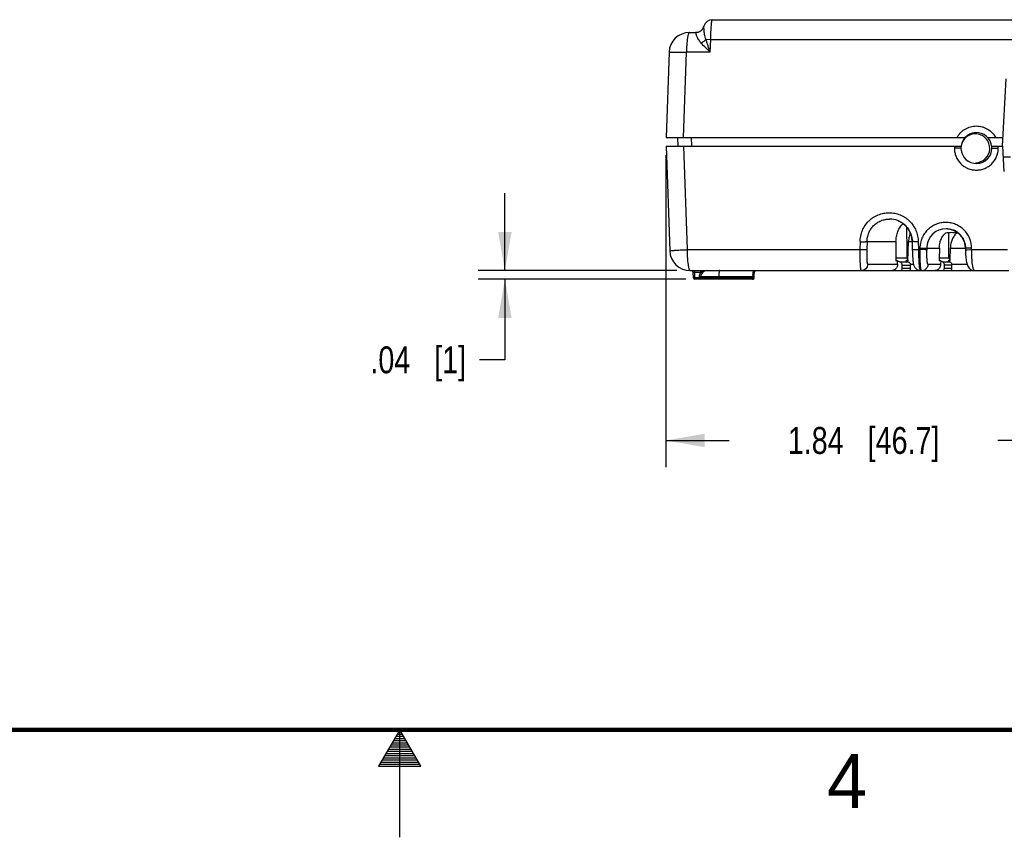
# Model space of a CAD drawing. Header units: inches. Extents: x 0 to 34, y 0 to 22.
# Tile 12 of 62: x 15.2 to 19.8, y 0 to 3.8. Entities that reach past the tile are written whole.
import ezdxf

# ---------------------------------------------------------------- set-up
doc = ezdxf.new("R2010")
doc.units = ezdxf.units.IN
doc.header["$LTSCALE"] = 1.87
doc.header["$MEASUREMENT"] = 0
doc.layers.get('0').update_dxf_attribs({"linetype": 'CONTINUOUS'})
doc.layers.add('DIMENSIONS', color=7, linetype='CONTINUOUS')
doc.styles.get("Standard").update_dxf_attribs({"font": 'txt', "width": 0.8})
doc.styles.add('TEXTSTYLE_2', font='txt')
doc.dimstyles.new('DIMSTYLE_1', dxfattribs={"dimtxt": 0.125, "dimasz": 0.18, "dimexe": 0.125, "dimexo": 0.0625, "dimgap": 0.0625, "dimtad": 0, "dimtih": 1, "dimtoh": 1, "dimzin": 4, "dimdsep": 46, "dimtxsty": 'STANDARD', "dimblk": '_FILLED', "dimblk1": '_FILLED', "dimblk2": '_FILLED', "dimcen": 0.09, "dimadec": 0, "dimazin": 0, "dimtp": 0.001, "dimtm": 0.001, "dimtfac": 1, "dimtofl": 0, "dimtmove": 0, "dimatfit": 3, "dimldrblk": '_FILLED', "dimfxl": 1, "dimtolj": 1, "dimtzin": 4, "dimarcsym": 0})

# ---------------------------------------------------------------- blocks, each defined once
blk = doc.blocks.new('_FILLED')
at = {"color": 0, "linetype": 'BYBLOCK'}
blk.add_solid([(0, 0), (-1, 0.174), (-1, -0.174)], dxfattribs=at)
blk = doc.blocks.new('*D0')
at = {"layer": 'DIMENSIONS', "color": 2, "linetype": 'CONTINUOUS'}
for p, q in [((18.2387, 3.1723), (18.2387, 1.7208)), ((20.0787, 3.1593), (20.0787, 1.7208)), ((18.2387, 1.8458), (18.5337, 1.8458)), ((20.0787, 1.8458), (19.7837, 1.8458))]:
    blk.add_line(p, q, dxfattribs=at)
at = {"layer": 'DIMENSIONS', "color": 2, "linetype": 'CONTINUOUS', "xscale": 0.18, "yscale": 0.18, "zscale": 0.18, "rotation": 180}
blk.add_blockref('_FILLED', (18.2387, 1.8458), dxfattribs=at)
at = {"layer": 'DIMENSIONS', "color": 2, "linetype": 'CONTINUOUS', "xscale": 0.18, "yscale": 0.18, "zscale": 0.18}
blk.add_blockref('_FILLED', (20.0787, 1.8458), dxfattribs=at)
at = {"layer": 'DIMENSIONS', "color": 2, "linetype": 'CONTINUOUS', "insert": (19.1587, 1.9083), "char_height": 0.125, "width": 1.125, "attachment_point": 2, "line_spacing_factor": 0.9}
blk.add_mtext('1.84{\\Ftxt.shx;\\W1.000000;\\H0.125000; }[46.7]', dxfattribs=at)
blk = doc.blocks.new('*D2')
at = {"layer": 'DIMENSIONS', "color": 2, "linetype": 'CONTINUOUS'}
for p, q in [((17.4894, 2.6358), (17.4894, 2.9958)), ((18.2889, 2.6358), (17.3644, 2.6358)), ((18.3307, 2.5958), (17.3644, 2.5958)), ((17.4894, 2.5958), (17.4894, 2.2208)), ((17.4894, 2.2208), (17.3719, 2.2208))]:
    blk.add_line(p, q, dxfattribs=at)
at = {"layer": 'DIMENSIONS', "color": 2, "linetype": 'CONTINUOUS', "xscale": 0.18, "yscale": 0.18, "zscale": 0.18}
for p, rotation in [((17.4894, 2.6358), 270), ((17.4894, 2.5958), 90)]:
    blk.add_blockref('_FILLED', p, dxfattribs=dict(at, rotation=rotation))
at = {"layer": 'DIMENSIONS', "color": 2, "linetype": 'CONTINUOUS', "insert": (17.3094, 2.2833), "char_height": 0.125, "width": 0.725, "attachment_point": 3, "line_spacing_factor": 0.9}
blk.add_mtext('.04{\\Ftxt.shx;\\W1.000000;\\H0.125000; }[1]', dxfattribs=at)

msp = doc.modelspace()

# ---------------------------------------------------------------- linework, layer by layer
at = {"color": 7, "linetype": 'CONTINUOUS'}
for p, q in [((18.4545, 3.8028), (21.703, 3.8028)), ((18.3482, 3.7428), (18.377, 3.7428)), ((18.3773, 3.7426), (18.377, 3.7428)), ((18.4251, 3.7115), (18.4471, 3.7111)), ((18.445, 3.6511), (18.4471, 3.7111)), ((18.4471, 3.7111), (21.7104, 3.7111)), ((18.2533, 3.6511), (18.2394, 3.2548)), ((18.3204, 3.2548), (18.3343, 3.6511)), ((18.445, 3.6511), (18.3343, 3.6511)), ((19.8202, 3.5275), (19.8038, 3.215)), ((18.2394, 3.2548), (19.631, 3.2548)), ((18.2951, 3.2148), (18.2937, 3.2548)), ((18.3592, 3.2148), (18.3578, 3.2548)), ((19.7365, 3.2548), (19.8059, 3.2548)), ((18.2394, 3.2148), (18.2565, 2.7275)), ((18.2394, 3.2148), (19.6117, 3.2148)), ((18.3204, 3.2148), (18.3373, 2.7332)), ((19.5809, 3.2148), (19.5809, 3.2053)), ((19.6117, 3.2148), (19.6117, 3.2058)), ((19.7557, 3.2058), (19.7557, 3.2148)), ((19.7557, 3.2148), (19.8071, 3.2148)), ((19.7853, 3.2053), (19.7853, 3.2148)), ((19.8133, 3.0961), (19.8071, 3.2148)), ((19.6117, 3.2058), (19.5809, 3.2053)), ((19.7557, 3.2058), (19.7853, 3.2053)), ((19.8417, 3.1635), (19.8098, 3.1635)), ((19.3606, 2.7258), (19.3602, 2.8376)), ((19.5558, 2.6954), (19.5552, 2.8134)), ((19.1424, 2.7704), (19.1415, 2.7332)), ((19.1747, 2.7708), (19.1738, 2.7332)), ((19.1747, 2.7708), (19.3093, 2.7708)), ((19.3093, 2.7708), (19.3087, 2.7258)), ((19.3665, 2.7258), (19.3679, 2.7708)), ((19.3679, 2.7708), (19.3842, 2.7708)), ((19.3842, 2.7708), (19.3853, 2.7331)), ((19.4126, 2.7704), (19.4136, 2.7332)), ((18.3373, 2.7332), (19.1415, 2.7332)), ((19.3087, 2.7258), (19.3083, 2.6954)), ((19.3607, 2.6954), (19.3606, 2.7258)), ((19.3651, 2.682), (19.3665, 2.7258)), ((19.3853, 2.7331), (19.3856, 2.7237)), ((19.4136, 2.7332), (19.4205, 2.7332)), ((19.4207, 2.7404), (19.4205, 2.7332)), ((19.4448, 2.7329), (19.4205, 2.7332)), ((19.4523, 2.7408), (19.4521, 2.7332)), ((19.4523, 2.7408), (19.5112, 2.7408)), ((19.5112, 2.7408), (19.5104, 2.6885)), ((19.5607, 2.6885), (19.5624, 2.7408)), ((19.5624, 2.7408), (19.6322, 2.7408)), ((19.632, 2.747), (19.6322, 2.7409)), ((19.6322, 2.7409), (19.6324, 2.7331)), ((19.6324, 2.7331), (19.6326, 2.7256)), ((19.64, 2.7328), (19.6613, 2.7332)), ((19.6611, 2.7404), (19.6494, 2.7403)), ((19.6613, 2.7332), (19.6611, 2.7404)), ((19.6613, 2.7332), (19.8288, 2.7332)), ((19.1778, 2.665), (19.3162, 2.665)), ((19.3083, 2.6954), (19.3082, 2.682)), ((19.3167, 2.682), (19.3082, 2.682)), ((19.3083, 2.6954), (19.3607, 2.6954)), ((19.3162, 2.665), (19.3167, 2.682)), ((19.327, 2.6759), (19.3658, 2.6759)), ((19.3381, 2.646), (19.338, 2.6612)), ((19.3651, 2.682), (19.3553, 2.682)), ((19.3638, 2.684), (19.3651, 2.682)), ((19.3771, 2.665), (19.3907, 2.665)), ((19.3774, 2.646), (19.3771, 2.6612)), ((19.4583, 2.665), (19.5168, 2.665)), ((19.5104, 2.6885), (19.5103, 2.682)), ((19.5174, 2.682), (19.5103, 2.682)), ((19.5105, 2.6954), (19.5558, 2.6954)), ((19.5174, 2.682), (19.5168, 2.665)), ((19.5347, 2.646), (19.5346, 2.6623)), ((19.5604, 2.682), (19.5516, 2.682)), ((19.5604, 2.682), (19.5607, 2.6885)), ((19.5689, 2.665), (19.64, 2.665)), ((19.5696, 2.646), (19.5692, 2.6623)), ((18.3514, 2.6358), (19.8349, 2.6358)), ((18.3663, 2.6027), (18.3659, 2.6289)), ((18.3659, 2.6289), (18.3729, 2.6289)), ((18.3729, 2.6289), (18.3729, 2.6358)), ((18.3733, 2.6027), (18.3729, 2.6289)), ((18.3729, 2.6289), (18.4014, 2.6289)), ((18.4014, 2.6289), (18.4014, 2.6358)), ((18.4014, 2.6289), (18.4103, 2.6321)), ((18.6493, 2.61), (18.6494, 2.6131)), ((18.6494, 2.6131), (18.6496, 2.616)), ((19.3774, 2.646), (19.3381, 2.646)), ((19.5696, 2.646), (19.5347, 2.646)), ((18.3663, 2.6027), (18.3733, 2.6027)), ((18.3733, 2.5958), (18.3733, 2.6027)), ((18.3932, 2.6027), (18.3733, 2.6027)), ((18.3932, 2.5958), (18.3733, 2.5958)), ((18.3932, 2.6063), (18.3932, 2.6027)), ((18.3932, 2.5958), (18.3932, 2.6027)), ((18.3932, 2.6027), (18.4001, 2.6026)), ((18.6421, 2.5958), (18.3937, 2.5958)), ((18.4002, 2.6063), (18.3944, 2.6063)), ((18.4001, 2.6026), (18.4002, 2.6027)), ((18.4002, 2.6063), (18.4002, 2.6027)), ((18.6432, 2.6063), (18.4002, 2.6063)), ((18.6432, 2.6027), (18.4002, 2.6027)), ((18.4843, 2.6063), (18.4842, 2.6027)), ((18.6432, 2.6027), (18.6432, 2.6063)), ((18.6432, 2.6063), (18.6492, 2.6063)), ((18.6432, 2.6027), (18.6481, 2.6026)), ((18.6481, 2.6026), (18.6491, 2.6026))]:
    msp.add_line(p, q, dxfattribs=at)
at = {"color": 2, "linetype": 'CONTINUOUS'}
for p, q in [((17, 0.5), (16.902, 0.3303)), ((16.9769, 0.46), (17.0231, 0.46)), ((16.9827, 0.47), (17.0173, 0.47)), ((16.9885, 0.48), (17.0116, 0.48)), ((16.9942, 0.49), (17.0058, 0.49)), ((17.098, 0.3303), (17, 0.5)), ((17, 0), (17, 0.5)), ((16.9538, 0.42), (17.0462, 0.42)), ((16.9596, 0.43), (17.0404, 0.43)), ((16.9654, 0.44), (17.0347, 0.44)), ((16.9712, 0.45), (17.0289, 0.45)), ((16.925, 0.37), (17.0751, 0.37)), ((16.9307, 0.38), (17.0693, 0.38)), ((16.9365, 0.39), (17.0635, 0.39)), ((16.9423, 0.4), (17.0578, 0.4)), ((16.9481, 0.41), (17.052, 0.41)), ((16.902, 0.3303), (17.098, 0.3303)), ((16.9076, 0.34), (17.0924, 0.34)), ((16.9134, 0.35), (17.0866, 0.35)), ((16.9192, 0.36), (17.0808, 0.36))]:
    msp.add_line(p, q, dxfattribs=at)
at = {"color": 7, "linetype": 'CONTINUOUS'}
for points in [[(19.3181, 2.8684), (19.3192, 2.8679), (19.3287, 2.8634), (19.3377, 2.858), (19.346, 2.8518), (19.3538, 2.8447), (19.3607, 2.8369), (19.3669, 2.8285), (19.3722, 2.8195), (19.3766, 2.81), (19.38, 2.8001), (19.3825, 2.7899), (19.3839, 2.7795), (19.3842, 2.7708)], [(19.5509, 2.8303), (19.561, 2.8287), (19.5704, 2.8262), (19.5794, 2.8227), (19.5879, 2.8182), (19.596, 2.8128), (19.6034, 2.8066), (19.6101, 2.7996), (19.6161, 2.792), (19.6211, 2.7838), (19.6253, 2.7751), (19.6285, 2.766), (19.6307, 2.7566), (19.632, 2.747)], [(19.3856, 2.7237), (19.3858, 2.7173), (19.386, 2.7111), (19.3863, 2.7052), (19.3866, 2.6996), (19.3869, 2.6944), (19.3873, 2.6894), (19.3876, 2.6849), (19.3881, 2.6807), (19.3885, 2.6767), (19.3891, 2.673), (19.3896, 2.6696), (19.3903, 2.6663), (19.3912, 2.663), (19.3922, 2.6598), (19.3934, 2.6566), (19.395, 2.6533), (19.3971, 2.6499), (19.3997, 2.6467), (19.4027, 2.6436), (19.4063, 2.6409), (19.4102, 2.6387), (19.4145, 2.6371), (19.419, 2.6361), (19.4236, 2.6358)], [(19.6326, 2.7256), (19.633, 2.7171), (19.6334, 2.709), (19.634, 2.7013), (19.6346, 2.6941), (19.6353, 2.6875), (19.6362, 2.6813), (19.6372, 2.6757), (19.6384, 2.6704), (19.6398, 2.6654), (19.6416, 2.6607), (19.6437, 2.6561), (19.6464, 2.6518), (19.6495, 2.6477), (19.6533, 2.6441)], [(18.6496, 2.616), (18.6498, 2.6189), (18.65, 2.6215), (18.6503, 2.624), (18.6505, 2.6263)], [(18.6505, 2.6263), (18.6508, 2.6285), (18.651, 2.6298)], [(18.651, 2.6298), (18.6511, 2.6304), (18.6514, 2.6314), (18.6518, 2.6322), (18.6523, 2.6329), (18.6528, 2.6335), (18.6533, 2.634), (18.6538, 2.6345), (18.6543, 2.6348), (18.6549, 2.6351), (18.6554, 2.6353), (18.6559, 2.6355), (18.6564, 2.6356), (18.6569, 2.6357)], [(19.6533, 2.6441), (19.6576, 2.641), (19.6622, 2.6386), (19.6671, 2.6369), (19.672, 2.636), (19.6756, 2.6358)], [(18.6491, 2.6026), (18.6492, 2.6068), (18.6493, 2.61)]]:
    msp.add_lwpolyline(points, dxfattribs=at)
at = {"color": 7, "linetype": 'CONTINUOUS', "const_width": 0.02}
msp.add_lwpolyline([(0.5, 0.5), (33.5, 0.5)], dxfattribs=at)
at = {"color": 7, "linetype": 'CONTINUOUS'}
for centre, radius, start, end in [((18.4545, 3.7628), 0.04, 89.9998, 165.7321), ((18.377, 3.7828), 0.04, 270, 345.5225), ((18.3482, 3.6478), 0.095, 90, 178), ((19.6837, 3.2058), 0.072, 4.767, 360), ((19.6787, 3.2048), 0.067, 270, 172.1053), ((19.2793, 2.7711), 0.1047, 68.2696, 89.9923), ((19.2791, 2.7707), 0.1052, 0.0657, 68.241), ((19.542, 2.7411), 0.0897, 89.9891, 175.1707), ((19.542, 2.7408), 0.0899, 84.3367, 89.9941), ((19.5419, 2.7404), 0.0904, 5.2041, 84.3115), ((19.4954, 2.7694), 0.1274, 174.4582, 179.3709), ((18.3514, 2.7308), 0.095, 182, 270), ((19.5419, 2.741), 0.0896, 175.104, 180.1111), ((19.5428, 2.7405), 0.0895, 0.1885, 5.1809), ((19.3575, 6.1485), 3.4873, 269.6791, 270.3209), ((19.3673, 2.6895), 0.0137, 255.9005, 263.4884), ((19.5643, 2.6916), 0.0158, 248.4755, 252.284), ((19.5755, 2.6943), 0.0194, 212.0398, 219.1586), ((19.552, 2.6619), 0.0172, 1.3932, 8.6458), ((18.3589, 2.6288), 0.007, 1, 90.0002), ((18.4302, 2.6057), 0.037, 146.1216, 179), ((18.4303, 2.6056), 0.0371, 143.6062, 146.1205), ((18.4302, 2.6058), 0.03, 90, 179), ((18.4302, 2.6057), 0.037, 141.0809, 143.6066), ((18.8343, 2.602), 0.1911, 176.221, 177.4534), ((18.6466, 2.6305), 0.00447, 351.3517, 354.918), ((19.4288, 2.6651), 0.0293, 270.0697, 299.8643), ((18.3733, 2.6028), 0.007, 181, 270), ((18.4, 2.9959), 0.3897, 269.0005, 269.1792), ((18.3932, 2.6028), 0.007, 270, 359), ((18.443, 2.6028), 0.0413, 358.1705, 359.8349), ((18.846, 2.6015), 0.2028, 177.455, 178.6354), ((18.5973, 2.6028), 0.0459, 358.3524, 359.8514)]:
    msp.add_arc(centre, radius, start, end, dxfattribs=at)
for centre, major_axis, ratio, start_param, end_param in [((19.3299, 2.6458), (0.0003, 0.01), 0.818903, -3.116692, -1.528443), ((19.3692, 2.6458), (-0.0003, 0.01), 0.818903, -3.166493, -1.578243), ((19.5261, 2.6458), (0.00035, 0.01), 0.865762, -3.111406, -1.523156), ((19.5609, 2.6458), (-0.00035, 0.01), 0.865762, -3.17178, -1.58353), ((19.665, 2.6458), (0.00035, 0.01), 0.865762, -4.209308, -3.111406)]:
    msp.add_ellipse(centre, major_axis=major_axis, ratio=ratio, start_param=start_param, end_param=end_param, dxfattribs=at)
for points, knots in [([(18.4471, 3.7111), (18.4473, 3.7171), (18.4476, 3.7289), (18.4483, 3.746), (18.4491, 3.7617), (18.4499, 3.7736), (18.4506, 3.782), (18.4511, 3.7873), (18.4517, 3.7918), (18.4521, 3.7952), (18.4525, 3.7974), (18.4528, 3.7988), (18.4531, 3.8), (18.4534, 3.801), (18.4536, 3.8017), (18.4539, 3.8023), (18.4541, 3.8027), (18.4544, 3.8028), (18.4545, 3.8028)], [0, 0, 0, 0, 0.195624, 0.382946, 0.55483, 0.705093, 0.770338, 0.828209, 0.878184, 0.919829, 0.937431, 0.95284, 0.966026, 0.976979, 0.98572, 0.992306, 0.996895, 1, 1, 1, 1]), ([(18.4157, 3.7726), (18.4146, 3.7684), (18.4119, 3.7623), (18.4066, 3.7554), (18.4018, 3.7509), (18.3963, 3.7473), (18.3883, 3.7438), (18.3817, 3.7426), (18.3773, 3.7426)], [0, 0, 0, 0, 0.249174, 0.37453, 0.499687, 0.624889, 0.750375, 1, 1, 1, 1]), ([(18.4251, 3.7115), (18.4236, 3.7154), (18.4211, 3.723), (18.4187, 3.7342), (18.4171, 3.7445), (18.4164, 3.7524), (18.416, 3.7579), (18.4158, 3.7614), (18.4157, 3.7645), (18.4156, 3.7672), (18.4156, 3.7693), (18.4156, 3.7707), (18.4156, 3.7716), (18.4156, 3.7721), (18.4157, 3.7724), (18.4157, 3.7726), (18.4157, 3.7726)], [0, 0, 0, 0, 0.199779, 0.385804, 0.554138, 0.700982, 0.765091, 0.822342, 0.87229, 0.914511, 0.948629, 0.97436, 0.984015, 0.991506, 0.996829, 1, 1, 1, 1]), ([(18.3482, 3.7428), (18.348, 3.7428), (18.3475, 3.7427), (18.3468, 3.7424), (18.3462, 3.7418), (18.3452, 3.7407), (18.3441, 3.7387), (18.3429, 3.7357), (18.3417, 3.7318), (18.3405, 3.7272), (18.3395, 3.7219), (18.3385, 3.7159), (18.3376, 3.7093), (18.3365, 3.6994), (18.3354, 3.686), (18.3346, 3.6689), (18.3343, 3.6571), (18.3343, 3.6511)], [0, 0, 0, 0, 0.007147, 0.015006, 0.024101, 0.034764, 0.061476, 0.095964, 0.138328, 0.188396, 0.245889, 0.31036, 0.381237, 0.457928, 0.626105, 0.809168, 1, 1, 1, 1]), ([(18.4026, 3.6939), (18.4001, 3.6967), (18.3957, 3.7023), (18.3902, 3.7108), (18.3859, 3.719), (18.3828, 3.7262), (18.3809, 3.7316), (18.3797, 3.7353), (18.379, 3.7375), (18.3785, 3.7394), (18.378, 3.7408), (18.3776, 3.7418), (18.3774, 3.7424), (18.3773, 3.7426)], [0, 0, 0, 0, 0.2007, 0.38623, 0.55258, 0.696385, 0.814804, 0.863822, 0.905765, 0.940471, 0.967807, 0.987671, 1, 1, 1, 1]), ([(18.4251, 3.7115), (18.4237, 3.7098), (18.4205, 3.7065), (18.4132, 3.7002), (18.407, 3.6962), (18.4026, 3.6939)], [0, 0, 0, 0, 0.235013, 0.484433, 1, 1, 1, 1]), ([(18.445, 3.6511), (18.4415, 3.6612), (18.4362, 3.6764), (18.4297, 3.6965), (18.4266, 3.7066), (18.4251, 3.7115)], [0, 0, 0, 0, 0.505735, 0.754863, 1, 1, 1, 1]), ([(18.445, 3.6511), (18.4376, 3.6583), (18.4232, 3.6723), (18.4092, 3.6867), (18.4026, 3.6939)], [0, 0, 0, 0, 0.512968, 1, 1, 1, 1]), ([(18.2533, 3.6511), (18.2533, 3.6512), (18.2534, 3.6513), (18.2535, 3.6513), (18.2538, 3.6514), (18.2542, 3.6515), (18.2549, 3.6516), (18.2557, 3.6517), (18.2572, 3.6518), (18.2595, 3.6519), (18.2628, 3.652), (18.2667, 3.6521), (18.2713, 3.6522), (18.2766, 3.6522), (18.2823, 3.6521), (18.291, 3.6521), (18.3003, 3.652), (18.3101, 3.6517), (18.3207, 3.6514), (18.3288, 3.6511), (18.3343, 3.6511)], [0, 0, 0, 0, 0.002354, 0.004059, 0.006248, 0.012211, 0.020379, 0.030783, 0.043431, 0.075408, 0.116038, 0.164973, 0.221862, 0.28625, 0.357603, 0.435377, 0.607752, 0.701049, 0.798138, 1, 1, 1, 1]), ([(19.5931, 3.2548), (19.5953, 3.2588), (19.6002, 3.2666), (19.609, 3.2772), (19.6192, 3.2865), (19.6343, 3.2969), (19.6556, 3.306), (19.6786, 3.3091), (19.6969, 3.3079), (19.7104, 3.3051), (19.7234, 3.3005), (19.7397, 3.2922), (19.7578, 3.2778), (19.7687, 3.2628), (19.7731, 3.2548)], [0, 0, 0, 0, 0.062536, 0.125193, 0.187815, 0.250395, 0.375289, 0.500157, 0.562725, 0.625292, 0.687857, 0.750411, 0.875219, 1, 1, 1, 1]), ([(19.5809, 3.2053), (19.5809, 3.1986), (19.5819, 3.1885), (19.5851, 3.1756), (19.5897, 3.163), (19.5976, 3.1482), (19.6104, 3.1326), (19.626, 3.1199), (19.6438, 3.1104), (19.6631, 3.1046), (19.6831, 3.1026), (19.7032, 3.1046), (19.7224, 3.1104), (19.7402, 3.1199), (19.7558, 3.1327), (19.7685, 3.1482), (19.7765, 3.163), (19.781, 3.1756), (19.7843, 3.1886), (19.7853, 3.1986), (19.7853, 3.2053)], [0, 0, 0, 0, 0.062463, 0.093778, 0.125076, 0.187589, 0.250114, 0.312625, 0.375134, 0.437627, 0.500107, 0.562581, 0.625053, 0.687528, 0.750001, 0.812484, 0.874958, 0.906242, 0.937547, 1, 1, 1, 1]), ([(19.1424, 2.7704), (19.1424, 2.7792), (19.1438, 2.7925), (19.1481, 2.8096), (19.1541, 2.8262), (19.1645, 2.8458), (19.1786, 2.8629), (19.1917, 2.8747), (19.2023, 2.8825), (19.2137, 2.8893), (19.2296, 2.8968), (19.2508, 2.9033), (19.2773, 2.9059), (19.3037, 2.9033), (19.3249, 2.8969), (19.3409, 2.8894), (19.3523, 2.8826), (19.363, 2.8747), (19.3761, 2.8629), (19.3902, 2.8458), (19.4008, 2.8262), (19.4068, 2.8096), (19.4112, 2.7925), (19.4125, 2.7792), (19.4126, 2.7704)], [0, 0, 0, 0, 0.062503, 0.093813, 0.125092, 0.187527, 0.249941, 0.281174, 0.312402, 0.343627, 0.374852, 0.437233, 0.499636, 0.562069, 0.624537, 0.655821, 0.687112, 0.718412, 0.749718, 0.812269, 0.874815, 0.906135, 0.937474, 1, 1, 1, 1]), ([(19.1747, 2.7708), (19.1747, 2.7776), (19.1761, 2.7914), (19.182, 2.8112), (19.1917, 2.8295), (19.2027, 2.8429), (19.2128, 2.8521), (19.2238, 2.8603), (19.239, 2.8684), (19.2588, 2.8744), (19.2725, 2.8758), (19.2793, 2.8758)], [0, 0, 0, 0, 0.125184, 0.250368, 0.375373, 0.500317, 0.562837, 0.625345, 0.750197, 0.875069, 1, 1, 1, 1]), ([(19.3093, 2.7708), (19.3092, 2.7788), (19.3105, 2.7948), (19.317, 2.8175), (19.3276, 2.8379), (19.3372, 2.8494), (19.3426, 2.8544)], [0, 0, 0, 0, 0.26042, 0.516155, 0.763413, 1, 1, 1, 1]), ([(19.6611, 2.7404), (19.6611, 2.7483), (19.6594, 2.764), (19.6524, 2.7866), (19.6412, 2.8074), (19.6286, 2.8226), (19.6169, 2.833), (19.6043, 2.8424), (19.5869, 2.8516), (19.5642, 2.8585), (19.5407, 2.8608), (19.5172, 2.8585), (19.4946, 2.8517), (19.4772, 2.8424), (19.4645, 2.8331), (19.4529, 2.8226), (19.4404, 2.8074), (19.4292, 2.7866), (19.4223, 2.764), (19.4207, 2.7483), (19.4207, 2.7404)], [0, 0, 0, 0, 0.062501, 0.125057, 0.187583, 0.250123, 0.281427, 0.31273, 0.375249, 0.437753, 0.500237, 0.562702, 0.62515, 0.687588, 0.718844, 0.750101, 0.81255, 0.875002, 0.937514, 1, 1, 1, 1]), ([(19.3755, 2.8125), (19.3746, 2.81), (19.3713, 2.8), (19.3693, 2.7896), (19.3685, 2.7817)], [0, 0, 0, 0, 0.24773, 1, 1, 1, 1]), ([(19.5112, 2.7408), (19.5112, 2.7476), (19.5124, 2.7612), (19.5183, 2.7807), (19.5278, 2.798), (19.5364, 2.8078), (19.5412, 2.8121)], [0, 0, 0, 0, 0.257737, 0.511972, 0.759914, 1, 1, 1, 1]), ([(19.5412, 2.8121), (19.5498, 2.8133), (19.5674, 2.8144), (19.5849, 2.8133), (19.5935, 2.8121)], [0, 0, 0, 0, 0.500503, 1, 1, 1, 1]), ([(19.5935, 2.8121), (19.5887, 2.8078), (19.5799, 2.798), (19.5701, 2.7807), (19.5639, 2.7613), (19.5624, 2.7476), (19.5624, 2.7408)], [0, 0, 0, 0, 0.240815, 0.489205, 0.743264, 1, 1, 1, 1]), ([(19.1424, 2.7704), (19.1444, 2.7704), (19.1484, 2.7703), (19.1541, 2.7703), (19.1595, 2.7703), (19.1644, 2.7703), (19.1679, 2.7704), (19.1703, 2.7704), (19.1717, 2.7705), (19.1729, 2.7706), (19.1738, 2.7707), (19.1744, 2.7707), (19.1747, 2.7708), (19.1747, 2.7708)], [0, 0, 0, 0, 0.185057, 0.36639, 0.535672, 0.68632, 0.81244, 0.864775, 0.909208, 0.945244, 0.972579, 0.990932, 1, 1, 1, 1]), ([(19.4126, 2.7704), (19.4107, 2.7704), (19.4071, 2.7703), (19.4018, 2.7703), (19.3976, 2.7703), (19.3946, 2.7703), (19.3925, 2.7704), (19.3907, 2.7704), (19.389, 2.7704), (19.3876, 2.7704), (19.3866, 2.7705), (19.3859, 2.7705), (19.3855, 2.7706), (19.3851, 2.7706), (19.3848, 2.7707), (19.3846, 2.7707), (19.3844, 2.7707), (19.3843, 2.7708), (19.3843, 2.7708), (19.3843, 2.7708), (19.3842, 2.7708), (19.3842, 2.7708)], [0, 0, 0, 0, 0.197302, 0.386248, 0.558975, 0.637348, 0.709485, 0.774721, 0.832523, 0.882421, 0.923956, 0.941451, 0.956707, 0.969704, 0.980421, 0.988832, 0.994913, 0.997071, 0.998636, 0.999609, 1, 1, 1, 1]), ([(18.2565, 2.7275), (18.2565, 2.7275), (18.2565, 2.7275), (18.2566, 2.7275), (18.2567, 2.7276), (18.2568, 2.7277), (18.2571, 2.7278), (18.2574, 2.7279), (18.258, 2.728), (18.2588, 2.7282), (18.2599, 2.7284), (18.2611, 2.7285), (18.2624, 2.7287), (18.264, 2.7288), (18.2664, 2.7291), (18.2698, 2.7294), (18.2744, 2.7298), (18.2796, 2.7302), (18.2854, 2.7306), (18.2941, 2.7311), (18.306, 2.7317), (18.3213, 2.7325), (18.3319, 2.7329), (18.3373, 2.7331)], [0, 0, 0, 0, 0.000433, 0.001444, 0.003041, 0.005217, 0.007964, 0.011276, 0.019569, 0.030068, 0.042772, 0.057679, 0.074773, 0.094033, 0.115422, 0.1644, 0.221321, 0.28574, 0.357157, 0.43501, 0.607521, 0.797848, 1, 1, 1, 1]), ([(18.3373, 2.7332), (18.3373, 2.7268), (18.3375, 2.7143), (18.3383, 2.6962), (18.3395, 2.6796), (18.341, 2.6669), (18.3424, 2.658), (18.3435, 2.6523), (18.3447, 2.6475), (18.3459, 2.6434), (18.3472, 2.6402), (18.3483, 2.6381), (18.3493, 2.6369), (18.35, 2.6363), (18.3507, 2.6359), (18.3512, 2.6358), (18.3514, 2.6358)], [0, 0, 0, 0, 0.190725, 0.373903, 0.542333, 0.690172, 0.754769, 0.812373, 0.862532, 0.904949, 0.939419, 0.966, 0.976539, 0.985465, 0.993107, 1, 1, 1, 1]), ([(19.1415, 2.7332), (19.1414, 2.7268), (19.1412, 2.7143), (19.1413, 2.6962), (19.1415, 2.6819), (19.1418, 2.6714), (19.1422, 2.6644), (19.1426, 2.658), (19.1431, 2.6524), (19.1437, 2.6475), (19.1443, 2.6434), (19.145, 2.6406), (19.1456, 2.6387), (19.146, 2.6377), (19.1465, 2.6369), (19.147, 2.6363), (19.1475, 2.6359), (19.1479, 2.6358), (19.1481, 2.6358)], [0, 0, 0, 0, 0.193572, 0.379302, 0.549747, 0.627328, 0.698881, 0.763778, 0.8214, 0.871249, 0.912984, 0.946339, 0.95985, 0.971294, 0.980761, 0.988421, 0.994618, 1, 1, 1, 1]), ([(19.1738, 2.7332), (19.1738, 2.7331), (19.1737, 2.7331), (19.1734, 2.7331), (19.1728, 2.733), (19.1719, 2.733), (19.1708, 2.7329), (19.1693, 2.7329), (19.1677, 2.7328), (19.1657, 2.7328), (19.1628, 2.7328), (19.1586, 2.7328), (19.1532, 2.7329), (19.1474, 2.733), (19.1435, 2.7331), (19.1415, 2.7332)], [0, 0, 0, 0, 0.003636, 0.009502, 0.027984, 0.055353, 0.091405, 0.135862, 0.188212, 0.247884, 0.314307, 0.464853, 0.633982, 0.815132, 1, 1, 1, 1]), ([(19.1738, 2.7332), (19.1736, 2.7246), (19.1734, 2.712), (19.1734, 2.6977), (19.1736, 2.6904), (19.1737, 2.6854), (19.174, 2.6809), (19.1743, 2.6769), (19.1746, 2.6734), (19.175, 2.6709), (19.1754, 2.6691), (19.1757, 2.6681), (19.176, 2.6671), (19.1763, 2.6664), (19.1766, 2.6658), (19.177, 2.6653), (19.1774, 2.6651), (19.1777, 2.665), (19.1778, 2.665)], [0, 0, 0, 0, 0.373747, 0.543089, 0.620647, 0.692503, 0.757966, 0.816359, 0.867093, 0.909736, 0.927912, 0.943949, 0.957846, 0.969655, 0.979477, 0.987507, 0.994121, 1, 1, 1, 1]), ([(19.4136, 2.7332), (19.4117, 2.7331), (19.4081, 2.733), (19.4028, 2.7329), (19.3986, 2.7329), (19.3956, 2.7329), (19.3935, 2.7329), (19.3917, 2.7329), (19.3901, 2.7329), (19.3887, 2.7329), (19.3875, 2.7329), (19.3867, 2.733), (19.3861, 2.733), (19.3858, 2.733), (19.3856, 2.733), (19.3854, 2.7331), (19.3853, 2.7331), (19.3853, 2.7331), (19.3853, 2.7331)], [0, 0, 0, 0, 0.197302, 0.38624, 0.558946, 0.637306, 0.709431, 0.774659, 0.832452, 0.882333, 0.923827, 0.95648, 0.969408, 0.980053, 0.988406, 0.994465, 0.99826, 1, 1, 1, 1]), ([(19.4136, 2.7332), (19.4137, 2.7268), (19.414, 2.7143), (19.4146, 2.6962), (19.4153, 2.6819), (19.416, 2.6714), (19.4165, 2.6644), (19.4171, 2.658), (19.4178, 2.6523), (19.4185, 2.6475), (19.4193, 2.6439), (19.4199, 2.6415), (19.4203, 2.64), (19.4208, 2.6387), (19.4216, 2.6372), (19.4226, 2.6358), (19.4236, 2.6358)], [0, 0, 0, 0, 0.193295, 0.378623, 0.548862, 0.626405, 0.697939, 0.762792, 0.820426, 0.870355, 0.912205, 0.930039, 0.945794, 0.959476, 0.971127, 1, 1, 1, 1]), ([(19.4205, 2.7332), (19.4204, 2.7255), (19.4202, 2.7107), (19.4204, 2.6896), (19.4209, 2.6733), (19.4216, 2.6618), (19.4221, 2.6566), (19.4224, 2.6542)], [0, 0, 0, 0, 0.289777, 0.562589, 0.803392, 0.907903, 1, 1, 1, 1]), ([(19.4207, 2.7404), (19.4226, 2.7404), (19.4265, 2.7403), (19.4321, 2.7403), (19.4373, 2.7403), (19.442, 2.7404), (19.4459, 2.7405), (19.4489, 2.7406), (19.451, 2.7407), (19.452, 2.7408), (19.4523, 2.7408)], [0, 0, 0, 0, 0.184201, 0.364136, 0.53199, 0.681589, 0.807364, 0.904717, 0.969705, 1, 1, 1, 1]), ([(19.4521, 2.7332), (19.452, 2.7331), (19.4518, 2.7331), (19.4513, 2.733), (19.4506, 2.733), (19.4498, 2.733), (19.4488, 2.7329), (19.4471, 2.7329), (19.4457, 2.7329), (19.4448, 2.7329)], [0, 0, 0, 0, 0.036873, 0.099968, 0.188982, 0.303417, 0.442724, 0.60612, 1, 1, 1, 1]), ([(19.4521, 2.7332), (19.452, 2.7288), (19.4518, 2.7202), (19.4518, 2.7077), (19.4519, 2.6978), (19.4522, 2.6905), (19.4524, 2.6855), (19.4528, 2.681), (19.4533, 2.677), (19.4538, 2.6735), (19.4545, 2.6705), (19.4552, 2.6682), (19.456, 2.6666), (19.4567, 2.6658), (19.4572, 2.6653), (19.4578, 2.6651), (19.4582, 2.665), (19.4583, 2.665)], [0, 0, 0, 0, 0.187295, 0.36793, 0.535242, 0.612082, 0.683427, 0.748584, 0.80688, 0.857751, 0.900815, 0.935841, 0.962995, 0.97394, 0.983444, 0.991931, 1, 1, 1, 1]), ([(19.6494, 2.7403), (19.6472, 2.7403), (19.644, 2.7403), (19.6399, 2.7404), (19.6375, 2.7405), (19.6355, 2.7406), (19.6339, 2.7406), (19.6329, 2.7407), (19.6324, 2.7407), (19.6322, 2.7408)], [0, 0, 0, 0, 0.392693, 0.559973, 0.70373, 0.82158, 0.911323, 0.971058, 1, 1, 1, 1]), ([(19.6322, 2.7408), (19.6322, 2.7408), (19.6322, 2.7408), (19.6322, 2.7408), (19.6322, 2.7408)], [0, 0, 0, 0, 0.722961, 1, 1, 1, 1]), ([(19.6324, 2.7331), (19.6324, 2.7331), (19.6325, 2.7331), (19.6325, 2.733), (19.6327, 2.733), (19.633, 2.733), (19.6336, 2.7329), (19.6344, 2.7329), (19.6355, 2.7329), (19.6368, 2.7328), (19.6384, 2.7328), (19.6394, 2.7328), (19.64, 2.7328)], [0, 0, 0, 0, 0.006172, 0.019257, 0.040053, 0.068688, 0.149525, 0.26165, 0.404255, 0.575866, 0.774958, 1, 1, 1, 1]), ([(19.6758, 2.6358), (19.6755, 2.6358), (19.6749, 2.6359), (19.674, 2.6362), (19.6731, 2.6368), (19.672, 2.638), (19.6707, 2.6401), (19.6693, 2.6433), (19.6681, 2.6473), (19.667, 2.6522), (19.666, 2.6579), (19.6648, 2.6668), (19.6636, 2.6794), (19.6625, 2.6961), (19.6618, 2.7142), (19.6615, 2.7268), (19.6613, 2.7332)], [0, 0, 0, 0, 0.008826, 0.017998, 0.02802, 0.039278, 0.066449, 0.10081, 0.142757, 0.19228, 0.249204, 0.313137, 0.459799, 0.627316, 0.809824, 1, 1, 1, 1]), ([(19.1778, 2.665), (19.1777, 2.6612), (19.176, 2.6535), (19.1694, 2.6438), (19.1596, 2.6373), (19.1519, 2.6358), (19.1481, 2.6358)], [0, 0, 0, 0, 0.250872, 0.501222, 0.75086, 1, 1, 1, 1]), ([(19.3162, 2.665), (19.3161, 2.6612), (19.315, 2.6555), (19.3118, 2.6487), (19.3087, 2.6442), (19.305, 2.6406), (19.3007, 2.6379), (19.2961, 2.6362), (19.2929, 2.6358), (19.2913, 2.6358)], [0, 0, 0, 0, 0.271051, 0.403149, 0.530937, 0.653998, 0.772597, 0.887605, 1, 1, 1, 1]), ([(19.327, 2.6759), (19.325, 2.6761), (19.321, 2.6775), (19.318, 2.6803), (19.3167, 2.682)], [0, 0, 0, 0, 0.48513, 1, 1, 1, 1]), ([(19.338, 2.6612), (19.338, 2.663), (19.3375, 2.6665), (19.3351, 2.6712), (19.3315, 2.6746), (19.3285, 2.6757), (19.327, 2.6759)], [0, 0, 0, 0, 0.271383, 0.530734, 0.77253, 1, 1, 1, 1]), ([(19.3553, 2.682), (19.3565, 2.6806), (19.3591, 2.6781), (19.3623, 2.6766), (19.364, 2.6762)], [0, 0, 0, 0, 0.513733, 1, 1, 1, 1]), ([(19.3607, 2.6954), (19.3607, 2.6934), (19.3612, 2.6894), (19.3628, 2.6857), (19.3638, 2.684)], [0, 0, 0, 0, 0.50783, 1, 1, 1, 1]), ([(19.3658, 2.6759), (19.3668, 2.6758), (19.3688, 2.6752), (19.3705, 2.6742), (19.3714, 2.6735)], [0, 0, 0, 0, 0.490375, 1, 1, 1, 1]), ([(19.3714, 2.6735), (19.3722, 2.6728), (19.3738, 2.6712), (19.3762, 2.6672), (19.377, 2.6636), (19.3771, 2.6612)], [0, 0, 0, 0, 0.236602, 0.484388, 1, 1, 1, 1]), ([(19.4583, 2.665), (19.4583, 2.6624), (19.4575, 2.6573), (19.4544, 2.6502), (19.4497, 2.6441), (19.4456, 2.6409), (19.4434, 2.6397)], [0, 0, 0, 0, 0.250818, 0.501707, 0.751333, 1, 1, 1, 1]), ([(19.5168, 2.665), (19.5167, 2.6618), (19.5157, 2.6555), (19.5122, 2.6484), (19.5083, 2.6436), (19.505, 2.6406), (19.5013, 2.6383), (19.4987, 2.6372), (19.4973, 2.6368)], [0, 0, 0, 0, 0.262008, 0.518026, 0.642474, 0.764114, 0.883142, 1, 1, 1, 1]), ([(19.5252, 2.6765), (19.5237, 2.677), (19.5208, 2.6785), (19.5184, 2.6807), (19.5174, 2.682)], [0, 0, 0, 0, 0.491218, 1, 1, 1, 1]), ([(19.5252, 2.6765), (19.5308, 2.6764), (19.5423, 2.6763), (19.5537, 2.6764), (19.5595, 2.6765)], [0, 0, 0, 0, 0.489887, 1, 1, 1, 1]), ([(19.5346, 2.6623), (19.5346, 2.6639), (19.5342, 2.6671), (19.5322, 2.6713), (19.5292, 2.6747), (19.5266, 2.6761), (19.5252, 2.6765)], [0, 0, 0, 0, 0.263145, 0.519589, 0.765166, 1, 1, 1, 1]), ([(19.5346, 2.6623), (19.5404, 2.6621), (19.5519, 2.662), (19.5634, 2.6621), (19.5692, 2.6623)], [0, 0, 0, 0, 0.50011, 1, 1, 1, 1]), ([(19.5516, 2.682), (19.5525, 2.6809), (19.5546, 2.6788), (19.5572, 2.6774), (19.5585, 2.6769)], [0, 0, 0, 0, 0.508163, 1, 1, 1, 1]), ([(19.5558, 2.6954), (19.5558, 2.6934), (19.5564, 2.6894), (19.558, 2.6856), (19.559, 2.684)], [0, 0, 0, 0, 0.505837, 1, 1, 1, 1]), ([(19.5595, 2.6765), (19.56, 2.6764), (19.5618, 2.6757), (19.5634, 2.6746), (19.5644, 2.6736)], [0, 0, 0, 0, 0.244726, 1, 1, 1, 1]), ([(19.5644, 2.6736), (19.5656, 2.6724), (19.5677, 2.6696), (19.5687, 2.6662), (19.569, 2.6645)], [0, 0, 0, 0, 0.490014, 1, 1, 1, 1]), ([(18.4103, 2.6321), (18.4136, 2.6331), (18.42, 2.635), (18.4268, 2.6358), (18.4301, 2.6358)], [0, 0, 0, 0, 0.502468, 1, 1, 1, 1]), ([(18.4857, 2.6272), (18.4855, 2.6257), (18.4851, 2.6225), (18.4844, 2.6156), (18.4843, 2.6101), (18.4843, 2.6063)], [0, 0, 0, 0, 0.214822, 0.459223, 1, 1, 1, 1]), ([(18.4892, 2.6358), (18.489, 2.6358), (18.4886, 2.6357), (18.4882, 2.6352), (18.4877, 2.6345), (18.4873, 2.6335), (18.4868, 2.6322), (18.4863, 2.6301), (18.4859, 2.6284), (18.4857, 2.6272)], [0, 0, 0, 0, 0.051601, 0.117588, 0.204896, 0.31615, 0.45212, 0.612212, 1, 1, 1, 1]), ([(18.6436, 2.6146), (18.6438, 2.6167), (18.6441, 2.6208), (18.6446, 2.6248), (18.6449, 2.6266)], [0, 0, 0, 0, 0.533545, 1, 1, 1, 1]), ([(18.6449, 2.6266), (18.6451, 2.6279), (18.6455, 2.63), (18.6461, 2.6322), (18.6464, 2.6331)], [0, 0, 0, 0, 0.562527, 1, 1, 1, 1]), ([(18.6464, 2.6331), (18.6465, 2.6335), (18.6468, 2.6342), (18.6473, 2.6352), (18.6479, 2.6358), (18.6483, 2.6358)], [0, 0, 0, 0, 0.370318, 0.655339, 1, 1, 1, 1]), ([(18.6483, 2.6358), (18.6484, 2.6358), (18.6488, 2.6357), (18.6493, 2.6354), (18.6497, 2.6348), (18.6503, 2.6338), (18.6509, 2.6323), (18.6511, 2.6309), (18.651, 2.6301)], [0, 0, 0, 0, 0.072661, 0.156948, 0.259125, 0.380628, 0.672327, 1, 1, 1, 1]), ([(19.4224, 2.6542), (19.4227, 2.652), (19.4232, 2.6479), (19.4242, 2.6432), (19.4251, 2.6402), (19.4258, 2.6385), (19.4265, 2.6372), (19.4271, 2.6366), (19.4274, 2.6363)], [0, 0, 0, 0, 0.361172, 0.648155, 0.763171, 0.859334, 0.937604, 1, 1, 1, 1]), ([(19.4274, 2.6363), (19.4276, 2.6362), (19.4281, 2.6359), (19.4286, 2.6358), (19.4288, 2.6358)], [0, 0, 0, 0, 0.523988, 1, 1, 1, 1]), ([(19.4973, 2.6368), (19.4967, 2.6366), (19.4946, 2.636), (19.4923, 2.6358), (19.4906, 2.6358)], [0, 0, 0, 0, 0.25243, 1, 1, 1, 1]), ([(18.4831, 2.5958), (18.4832, 2.5958), (18.4834, 2.5959), (18.4835, 2.5962), (18.4837, 2.5968), (18.4838, 2.5974), (18.484, 2.5983), (18.4841, 2.5996), (18.4842, 2.6007), (18.4842, 2.6015)], [0, 0, 0, 0, 0.037537, 0.09888, 0.189019, 0.307744, 0.452255, 0.618965, 1, 1, 1, 1]), ([(18.6421, 2.5958), (18.6422, 2.5958), (18.6423, 2.5959), (18.6424, 2.596), (18.6425, 2.5963), (18.6427, 2.5968), (18.6429, 2.5978), (18.6431, 2.5993), (18.6431, 2.6007), (18.6432, 2.6015)], [0, 0, 0, 0, 0.034902, 0.061434, 0.095174, 0.184936, 0.303854, 0.616518, 1, 1, 1, 1]), ([(18.6421, 2.5958), (18.6433, 2.5958), (18.6458, 2.5964), (18.6476, 2.5982), (18.6482, 2.5993)], [0, 0, 0, 0, 0.500181, 1, 1, 1, 1]), ([(18.6482, 2.5993), (18.6486, 2.6001), (18.649, 2.6012), (18.6491, 2.6024), (18.6491, 2.6026)], [0, 0, 0, 0, 0.748883, 1, 1, 1, 1])]:
    msp.add_open_spline(points, degree=3, knots=knots, dxfattribs=at)

# ---------------------------------------------------------------- texts
at = {"color": 2, "linetype": 'CONTINUOUS', "insert": (18.9884, 0.3869), "char_height": 0.25, "width": 0.25, "attachment_point": 1, "line_spacing_factor": 0.9, "style": 'TEXTSTYLE_2'}
msp.add_mtext('4', dxfattribs=at)

# ---------------------------------------------------------------- dimensions: what is measured, and where the dimension line sits
at = {"layer": 'DIMENSIONS', "color": 2, "linetype": 'CONTINUOUS'}
dim = msp.add_linear_dim(base=(20.0787, 1.8458), p1=(18.2387, 3.2348), p2=(20.0787, 3.2218), dimstyle='DIMSTYLE_1', dxfattribs=at)
dim.commit()
dim.dimension.update_dxf_attribs({"geometry": '*D0', "text_midpoint": (19.1587, 1.8458), "dimtype": 160})
dim = msp.add_linear_dim(base=(17.4894, 2.6358), p1=(18.3932, 2.5958), p2=(18.3514, 2.6358), angle=90, dimstyle='DIMSTYLE_1', dxfattribs=at)
dim.commit()
dim.dimension.update_dxf_attribs({"geometry": '*D2', "text_midpoint": (16.9469, 2.2208), "dimtype": 160})

doc.saveas('drawing.dxf')
